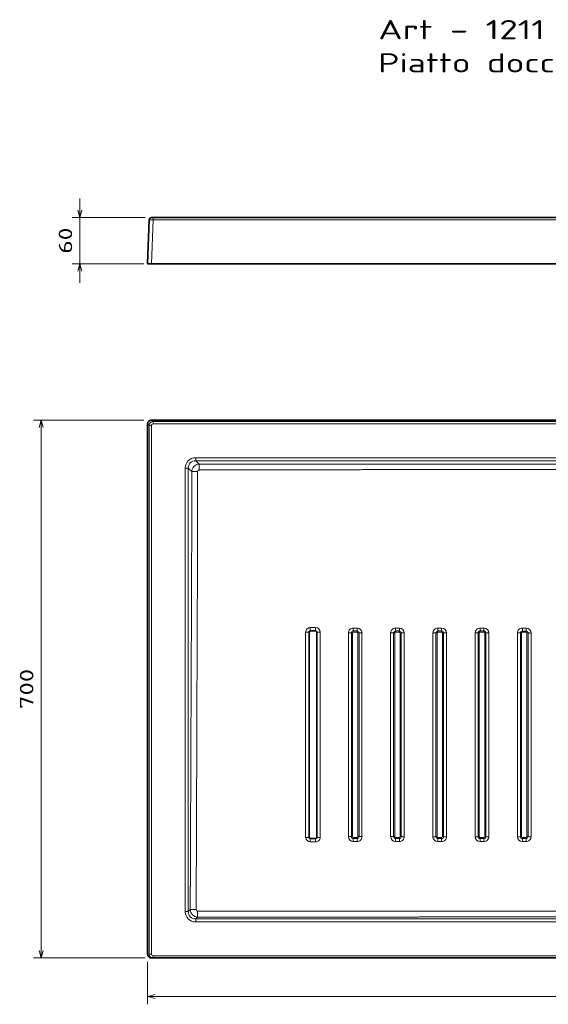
# Model space of a CAD drawing. Extents: x 57 to 353, y 22 to 278.
# Tile 1 of 5: x 57 to 194, y 22 to 278. Entities that reach past the tile are written whole.
import ezdxf
from ezdxf.enums import TextEntityAlignment as Align

# ---------------------------------------------------------------- set-up
doc = ezdxf.new("R2010")
doc.units = 0
doc.layers.get('0').update_dxf_attribs({"lineweight": 13})
doc.styles.get("Standard").update_dxf_attribs({"font": 'isocp.shx'})
doc.dimstyles.get("Standard").update_dxf_attribs({"dimtxt": 2.5, "dimasz": 2.5, "dimexe": 1.25, "dimexo": 0.625, "dimtad": 1, "dimcen": 2.5, "dimadec": 0, "dimazin": 0, "dimtfac": 1, "dimtmove": 0, "dimatfit": 0, "dimfxl": 0, "dimarcsym": 0})

# ---------------------------------------------------------------- blocks, each defined once
blk = doc.blocks.new('*D')
at = {"color": 7, "lineweight": 13}
for p, q in [((72.34, 209.64), (72.34, 231.64)), ((88.98, 173.93), (60.24, 173.93)), ((62.24, 33.91), (62.24, 173.93)), ((331.02, 173.93), (353.19, 173.93)), ((351.19, 139.51), (351.19, 173.93)), ((202.06, 135.06), (232.65, 152.23)), ((224.22, 139.51), (353.19, 139.51)), ((89.38, 33.91), (60.24, 33.91)), ((89.98, 23.85), (330.02, 23.85))]:
    blk.add_line(p, q, dxfattribs=at)
at = {"color": 7, "lineweight": 13, "ltscale": 0.476093}
blk.add_line((89.38, 226.64), (70.34, 226.64), dxfattribs=at)
at = {"color": 7, "lineweight": 13, "ltscale": 0.46614}
blk.add_line((88.98, 214.64), (70.34, 214.64), dxfattribs=at)
at = {"color": 7, "lineweight": 13, "ltscale": 0.276529}
for p, q in [((89.98, 32.91), (89.98, 21.85)), ((330.02, 32.91), (330.02, 21.85))]:
    blk.add_line(p, q, dxfattribs=at)
at = {"color": 7, "lineweight": 13}
for points in [[(71.82, 228.57), (72.34, 226.64), (72.85, 228.57)], [(72.85, 212.71), (72.34, 214.64), (71.82, 212.71)], [(62.76, 172), (62.24, 173.93), (61.73, 172)], [(351.71, 172), (351.19, 173.93), (350.67, 172)], [(216.5, 142.57), (217.94, 143.97), (216, 143.47)], [(350.67, 141.44), (351.19, 139.51), (351.71, 141.44)], [(203.5, 136.45), (202.06, 135.06), (204, 135.55)], [(61.73, 35.84), (62.24, 33.91), (62.76, 35.84)], [(91.91, 24.37), (89.98, 23.85), (91.91, 23.33)], [(328.09, 23.33), (330.02, 23.85), (328.09, 24.37)]]:
    blk.add_lwpolyline(points, dxfattribs=at)
for s, rotation, p, p2 in [('60', 90, (70.34, 217.25), (70.34, 224.03)), ('172', 90, (349.19, 151.47), (349.19, 161.98)), ('90', 29.3103, (225.76, 150.65), (231.67, 153.97)), ('%%c', 29.3103, (222.65, 148.91), (224.89, 150.17)), ('700', 90, (60.24, 98.67), (60.24, 109.18))]:
    blk.add_text(s, height=3.5, rotation=rotation, dxfattribs=at).set_placement(p, p2, align=Align.FIT)
blk.add_text('1200', height=3.5, dxfattribs=at).set_placement((202.88, 25.85), (217.12, 25.85), align=Align.FIT)
blk = doc.blocks.new('BLOCK5')
at = {"color": 7, "lineweight": 13}
for s, p, p2 in [('Art - 1211', (150, 273.06), (193.37, 273.06)), ('Piatto doccia 70x120 cm H6', (150, 264.42), (262.77, 264.42))]:
    blk.add_text(s, height=5, dxfattribs=at).set_placement(p, p2, align=Align.FIT)
blk = doc.blocks.new('BLOCK7')
at = {"color": 7, "lineweight": 35}
for p, q in [((-600.1, 167.1), (-600.1, -523)), ((-595.1, 172.1), (0, 172.1)), ((-593.1, -528), (593.1, -528))]:
    blk.add_line(p, q, dxfattribs=at)
at = {"color": 7, "lineweight": 13, "ltscale": 0.070503}
for p, q in [((-598.1, 165.1), (-600.1, 167.1)), ((-593.1, 170.1), (-595.1, 172.1))]:
    blk.add_line(p, q, dxfattribs=at)
at = {"color": 7, "lineweight": 13}
for p, q in [((-593.1, 170.1), (0, 170.1)), ((593.1, 167.1), (-593.1, 167.1)), ((-598.1, -523), (-598.1, 165.1)), ((-595.1, -523), (-595.1, 165.1)), ((537.5, 123.1), (-537.5, 123.1)), ((-537.5, 119.2), (0, 119.2)), ((-551.1, -467.5), (-551.1, 109.5)), ((-547.2, -467.5), (-547.2, 109.5)), ((-390.3, -103.8), (-390.3, -371.1)), ((-379.7, -371.1), (-379.7, -103.8)), ((-338.9, -104.9), (-338.9, -370.1)), ((-321.2, -104.9), (-321.2, -370.1)), ((-283.9, -104.9), (-283.9, -370.1)), ((-266.2, -105), (-266.2, -370.2)), ((-228.9, -105), (-228.9, -370.2)), ((-215, -104.9), (-215, -370.1)), ((-211.2, -105), (-211.1, -370.2)), ((-173.9, -370.2), (-173.9, -105)), ((-170, -370.1), (-170, -105)), ((-168.5, -370.1), (-168.5, -105)), ((-160, -105), (-160, -370.1)), ((-156.2, -105), (-156.1, -370.2)), ((-118.9, -370.2), (-118.9, -105)), ((0, -477.2), (-537.5, -477.2)), ((-537.5, -481.1), (537.5, -481.1)), ((-593.1, -525), (593.1, -525))]:
    blk.add_line(p, q, dxfattribs=at)
at = {"color": 7, "lineweight": 13, "ltscale": 0.074954}
for p, q in [((-593.1, 167.1), (-593.1, 170.1)), ((-595.1, 165.1), (-598.1, 165.1)), ((-595.1, -523), (-598.1, -523))]:
    blk.add_line(p, q, dxfattribs=at)
at = {"color": 7, "lineweight": 13, "ltscale": 0.096593}
for p, q in [((-537.5, 123.1), (-537.5, 119.2)), ((-551.1, 109.5), (-547.2, 109.5)), ((-551.1, -467.5), (-547.2, -467.5)), ((-537.5, -481.1), (-537.5, -477.2))]:
    blk.add_line(p, q, dxfattribs=at)
at = {"color": 7, "lineweight": 13, "ltscale": 0.155241}
blk.add_line((-533.2, 114.8), (-537.5, 119.2), dxfattribs=at)
at = {"color": 7, "lineweight": 13, "ltscale": 0.155244}
blk.add_line((-542.8, 105.2), (-547.2, 109.5), dxfattribs=at)
at = {"color": 7, "lineweight": 13, "ltscale": 0.174996}
blk.add_line((-381.5, -98), (-388.5, -98), dxfattribs=at)
at = {"color": 7, "lineweight": 13, "ltscale": 0.175}
for p, q in [((-381.5, -102), (-388.5, -102)), ((-388.5, -372.1), (-381.5, -372.1)), ((-388.5, -372.9), (-381.5, -372.9)), ((-388.5, -377), (-381.5, -377))]:
    blk.add_line(p, q, dxfattribs=at)
at = {"color": 7, "lineweight": 13, "ltscale": 0.124999}
for p, q in [((-332.5, -98.6), (-327.5, -98.6)), ((-277.5, -98.6), (-272.5, -98.6)), ((-222.5, -98.6), (-217.5, -98.6)), ((-162.5, -98.7), (-167.5, -98.7)), ((-272.5, -371.1), (-277.5, -371.1)), ((-277.5, -372.6), (-272.5, -372.6))]:
    blk.add_line(p, q, dxfattribs=at)
at = {"color": 7, "lineweight": 13, "ltscale": 0.125001}
for p, q in [((-332.5, -102.3), (-327.5, -102.4)), ((-272.5, -103.9), (-277.5, -103.9)), ((-222.5, -376.5), (-217.5, -376.5)), ((-162.5, -376.5), (-167.5, -376.5)), ((-107.5, -376.5), (-112.5, -376.5))]:
    blk.add_line(p, q, dxfattribs=at)
at = {"color": 7, "lineweight": 13, "ltscale": 0.125}
for p, q in [((-277.5, -102.4), (-272.5, -102.4)), ((-107.5, -98.7), (-112.5, -98.7)), ((-327.5, -371.1), (-332.5, -371.1)), ((-332.5, -372.6), (-327.5, -372.6)), ((-277.5, -376.5), (-272.5, -376.5))]:
    blk.add_line(p, q, dxfattribs=at)
at = {"color": 7, "lineweight": 13, "ltscale": 0.124998}
for p, q in [((-222.5, -102.4), (-217.5, -102.4)), ((-217.5, -103.9), (-222.5, -103.9)), ((-222.5, -372.6), (-217.5, -372.6))]:
    blk.add_line(p, q, dxfattribs=at)
at = {"color": 7, "lineweight": 13, "ltscale": 0.124995}
blk.add_line((-162.5, -102.4), (-167.5, -102.4), dxfattribs=at)
at = {"color": 7, "lineweight": 13, "ltscale": 0.124987}
blk.add_line((-107.5, -102.5), (-112.5, -102.5), dxfattribs=at)
at = {"color": 7, "lineweight": 13, "ltscale": 0.175001}
blk.add_line((-388.5, -102.8), (-381.5, -102.8), dxfattribs=at)
at = {"color": 7, "lineweight": 13, "ltscale": 0.125002}
for p, q in [((-327.5, -103.9), (-332.5, -103.9)), ((-332.5, -376.5), (-327.5, -376.5))]:
    blk.add_line(p, q, dxfattribs=at)
at = {"color": 7, "lineweight": 13, "ltscale": 0.124992}
blk.add_line((-162.5, -104), (-167.5, -104), dxfattribs=at)
at = {"color": 7, "lineweight": 13, "ltscale": 0.124981}
blk.add_line((-107.5, -104), (-112.5, -104), dxfattribs=at)
at = {"color": 7, "lineweight": 13, "ltscale": 0.124997}
blk.add_line((-217.5, -371.1), (-222.5, -371.1), dxfattribs=at)
at = {"color": 7, "lineweight": 13, "ltscale": 0.038844}
blk.add_line((-222.5, -371.1), (-222.5, -372.6), dxfattribs=at)
at = {"color": 7, "lineweight": 13, "ltscale": 0.038848}
blk.add_line((-217.5, -371.1), (-217.5, -372.6), dxfattribs=at)
at = {"color": 7, "lineweight": 13, "ltscale": 0.124994}
for p, q in [((-162.5, -371.1), (-167.5, -371.1)), ((-107.5, -372.6), (-112.5, -372.6))]:
    blk.add_line(p, q, dxfattribs=at)
at = {"color": 7, "lineweight": 13, "ltscale": 0.038886}
blk.add_line((-167.5, -371.1), (-167.5, -372.6), dxfattribs=at)
at = {"color": 7, "lineweight": 13, "ltscale": 0.03889}
blk.add_line((-162.5, -371.1), (-162.5, -372.6), dxfattribs=at)
at = {"color": 7, "lineweight": 13, "ltscale": 0.124991}
blk.add_line((-107.5, -371.1), (-112.5, -371.1), dxfattribs=at)
at = {"color": 7, "lineweight": 13, "ltscale": 0.038917}
blk.add_line((-112.5, -371.1), (-112.5, -372.6), dxfattribs=at)
at = {"color": 7, "lineweight": 13, "ltscale": 0.038918}
blk.add_line((-107.5, -371.1), (-107.5, -372.6), dxfattribs=at)
at = {"color": 7, "lineweight": 13, "ltscale": 0.020535}
blk.add_line((-388.5, -372.1), (-388.5, -372.9), dxfattribs=at)
at = {"color": 7, "lineweight": 13, "ltscale": 0.020539}
blk.add_line((-381.5, -372.1), (-381.5, -372.9), dxfattribs=at)
at = {"color": 7, "lineweight": 13, "ltscale": 0.124996}
blk.add_line((-162.5, -372.6), (-167.5, -372.6), dxfattribs=at)
at = {"color": 7, "lineweight": 13, "ltscale": 0.089761}
blk.add_line((-544.7, -465), (-547.2, -467.5), dxfattribs=at)
at = {"color": 7, "lineweight": 13, "ltscale": 0.190138}
blk.add_line((-535, -467.1), (-535, -474.7), dxfattribs=at)
at = {"color": 7, "lineweight": 13, "ltscale": 0.089488}
blk.add_line((-535, -474.7), (-537.5, -477.2), dxfattribs=at)
at = {"color": 7, "lineweight": 13, "ltscale": 0.049854}
blk.add_line((-600.1, -523), (-598.1, -523), dxfattribs=at)
at = {"color": 7, "lineweight": 13, "ltscale": 0.075}
blk.add_line((-593.1, -525), (-593.1, -528), dxfattribs=at)
at = {"color": 7, "lineweight": 35, "ltscale": 0.049762}
blk.add_line((-595.1, -528), (-593.1, -528), dxfattribs=at)
at = {"color": 7, "lineweight": 35}
for centre, start, end in [((-595.1, 167.1), 89.9842, 180.0158), ((-595.1, -523), 180.0202, 270.0202)]:
    blk.add_arc(centre, 5, start, end, dxfattribs=at)
at = {"color": 7, "lineweight": 13}
for centre, radius, start, end in [((-593.1, 165.1), 5, 90.045, 179.955), ((-593.1, 165.1), 2, 89.9842, 180.0158), ((-388.5, -103.9), 5.87, 89.9653, 180.0106), ((-388.5, -103.8), 1.81, 89.9624, 180.0026), ((-192.5, -98.5), 196, 179.8614, 181.038), ((-427.8, -102.7), 39.3, 359.8594, 1.0314), ((-186.5, -98.5), 195.1, 179.8607, 181.0429), ((-381.5, -103.9), 5.88, 0.0026, 89.9569), ((-381.5, -103.8), 1.81, 0.0064, 89.9656), ((-420.6, -102.7), 39.2, 359.8588, 1.0365), ((-332.5, -104.9), 6.36, 89.9658, 180.0098), ((-332.5, -104.9), 2.53, 89.9598, 179.9985), ((-130.1, -98.9), 202.4, 179.89, 180.9652), ((-413.7, -103.7), 81.2, 359.8874, 0.9586), ((-125.7, -98.9), 201.8, 179.8893, 180.9676), ((-327.5, -104.9), 6.36, 0.0016, 89.9563), ((-327.5, -104.9), 2.53, 0.008, 89.9684), ((-408.5, -103.7), 81, 359.887, 0.9613), ((-277.5, -104.9), 6.36, 89.9661, 180.0112), ((-277.5, -104.9), 2.53, 89.9572, 179.9971), ((-80.3, -99), 197.2, 179.8875, 180.9907), ((-356.6, -103.7), 79.1, 359.885, 0.984), ((-75.6, -99), 196.9, 179.887, 180.9919), ((-272.5, -105), 6.37, 0.0007, 89.9538), ((-272.5, -104.9), 2.53, 0.0096, 89.9691), ((-351.5, -103.7), 79, 359.8847, 0.9854), ((-222.5, -105), 6.36, 89.9664, 180.0125), ((-222.5, -104.9), 2.53, 89.9564, 179.9942), ((-26.4, -99), 196.1, 179.8889, 180.9977), ((-301.3, -103.8), 78.8, 359.8852, 0.9878), ((-21.1, -99), 196.4, 179.8889, 180.9963), ((-217.5, -105), 6.37, 0.001, 89.952), ((-217.5, -104.9), 2.53, 0.01, 89.9723), ((-296.4, -103.8), 79, 359.8854, 0.9862), ((-167.5, -105), 6.36, 89.9663, 180.0131), ((-167.5, -105), 2.53, 89.9596, 179.9886), ((36.6, -99), 204.1, 179.898, 180.963), ((-250, -103.8), 82.5, 359.8914, 0.9447), ((43.1, -99), 205.6, 179.8996, 180.9566), ((-162.5, -105), 6.37, 0.0041, 89.9527), ((-162.5, -105), 2.53, 0.0079, 89.9802), ((-245.6, -103.8), 83.1, 359.8923, 0.9369), ((-112.5, -105), 6.36, 89.9649, 180.0117), ((-112.5, -105), 2.53, 89.9704, 179.9786), ((123.3, -99), 235.8, 179.9234, 180.8442), ((-209.2, -103.8), 96.7, 359.9092, 0.8066), ((133.7, -99), 241.3, 179.927, 180.8267), ((-107.5, -105.1), 6.37, 0.0141, 89.9592), ((-107.5, -105), 2.53, 0.0011, 89.9969), ((-206.6, -103.8), 99.1, 359.9116, 0.7865), ((-393.9, 91.8), 195.6, 269.8646, 271.0638), ((4460484.1, 78.5), 4460878.6, 180.002342, 180.0057745), ((-389.6, -142.8), 39, 89.8671, 91.0716), ((-388.5, -103.8), 0.999, 89.9605, 180.0055), ((-381.5, -103.8), 1, 0.0082, 89.9629), ((-380.4, -140.6), 36.7, 88.8615, 90.1174), ((4178208.1, 87.2), 4178583.8, 180.0026206, 180.0062851), ((-338.5, 94.2), 199.1, 269.8885, 270.9992), ((-333.6, -184.2), 79.3, 89.8916, 91.0068), ((-332.5, -104.9), 0.999, 89.9565, 180.0013), ((-3210815.5, 11.2), 3210482, 359.9931956, 359.9979287), ((-327.5, -104.9), 1, 0.0112, 89.966), ((-326.4, -180), 75.2, 88.9289, 90.0872), ((-3212588, 14.5), 3212261.6, 359.9931412, 359.9978715), ((-321.4, 82.4), 187.4, 268.9228, 270.0845), ((-283.5, 86.7), 191.7, 269.8837, 271.0378), ((-278.6, -181.3), 76.4, 89.887, 91.0457), ((-277.5, -104.9), 0.999, 89.9535, 179.9994), ((-3385807.4, 40.7), 3385529, 359.9930487, 359.9975365), ((-272.5, -104.9), 1, 0.0134, 89.9672), ((-271.4, -177.2), 72.3, 88.8859, 90.0903), ((-3459595.2, 48.3), 3459323.8, 359.99307, 359.9974621), ((-266.4, 75.2), 180.1, 268.8792, 270.0875), ((-228.5, 78.6), 183.5, 269.8768, 271.0821), ((-223.6, -178), 73, 89.8818, 91.0932), ((-222.5, -104.9), 0.999, 89.9523, 179.9964), ((-4737104.1, 164.7), 4736880.6, 359.9935311, 359.9967383), ((-217.5, -104.9), 1, 0.0144, 89.9704), ((-216.4, -173.9), 69, 88.8327, 90.0946), ((-211.4, 66.6), 171.6, 268.8222, 270.0906), ((-173.5, 66.6), 171.6, 269.8659, 271.1549), ((-168.6, -173), 68, 89.8739, 91.174), ((-167.5, -105), 0.999, 89.9546, 179.9913), ((-162.5, -105), 1, 0.0134, 89.9777), ((-161.4, -169.1), 64.1, 88.7444, 90.1026), ((-156.4, 53.9), 158.9, 268.7236, 270.0944), ((-118.5, 47.7), 152.7, 269.8447, 271.2912), ((3485658.1, -381.2), 3485773.2, 179.9954593, 179.999817), ((-113.6, -165.2), 60.2, 89.8602, 91.3278), ((-112.5, -105), 0.999, 89.9643, 179.9829), ((2218574.4, -394.3), 2218687.9, 179.9925278, 179.9993739), ((-107.5, -105), 1, 0.0081, 89.9922), ((-106.4, -161.7), 56.7, 88.5806, 90.1189), ((1971190.6, -370.8), 1971297.1, 179.9922737, 179.9999789), ((2943651.6, -345.8), 2943756.6, 179.9953135, 180.0004735), ((-388.5, -371.1), 5.88, 180.0175, 269.9872), ((-388.5, -371.1), 1.81, 180.002, 270.0027), ((-389.6, -400.8), 29.8, 89.8367, 91.4045), ((-388.5, -371.1), 1, 180.0045, 269.9982), ((-381.5, -371.1), 5.87, 269.9725, 0.0035), ((-381.5, -371.1), 1.81, 269.9883, 359.9877), ((-381.5, -371.1), 1, 269.9858, 359.992), ((-380.4, -399.7), 28.6, 88.5406, 90.1607), ((-332.5, -370.1), 6.36, 180.0172, 269.9934), ((-338.5, -228.6), 141.5, 269.8471, 271.402), ((-332.5, -370.1), 2.53, 179.9998, 270.0112), ((-333.6, -426), 55.9, 89.8596, 91.4329), ((-332.5, -370.1), 1, 180.0036, 270.0062), ((-602.3, -371.2), 269.8, 359.695, 0.0241), ((-327.5, -370.1), 6.36, 269.9733, 359.997), ((-327.5, -370.1), 2.53, 269.9906, 359.9791), ((-327.5, -370.1), 1, 269.9869, 359.984), ((-597.5, -371.2), 270, 359.6954, 0.0242), ((-326.4, -424.3), 54.2, 88.5188, 90.1335), ((-277.5, -370.1), 6.36, 180.0206, 269.9969), ((-277.5, -370.1), 2.53, 180.0027, 270.014), ((-278.6, -420.1), 50, 89.843, 91.6035), ((-277.5, -370.1), 1, 180.0068, 270.0096), ((-554.9, -371.2), 277.4, 359.7036, 0.0241), ((-272.5, -370.1), 2.53, 269.988, 359.9767), ((-272.5, -370.1), 1, 269.984, 359.981), ((-272.5, -370.2), 6.36, 269.9703, 359.9936), ((-551.3, -371.2), 278.8, 359.7053, 0.0242), ((-271.4, -418.7), 48.6, 88.3466, 90.1492), ((-222.5, -370.2), 6.36, 180.024, 270.0017), ((-222.5, -370.1), 2.53, 180.0062, 270.0166), ((-223.6, -415.4), 45.3, 89.8274, 91.769), ((-222.5, -370.1), 1, 180.0101, 270.0128), ((-217.5, -370.1), 2.53, 269.9854, 359.9752), ((-217.5, -370.1), 1, 269.9816, 359.9788), ((-217.5, -370.2), 6.36, 269.9681, 359.9894), ((-216.4, -414.3), 44.2, 88.1818, 90.1646), ((-167.5, -370.2), 6.36, 180.0269, 270.0081), ((-167.5, -370.1), 2.53, 180.0104, 270.0185), ((-168.6, -411.9), 41.9, 89.8145, 91.9156), ((-167.5, -370.1), 1, 180.0136, 270.0154), ((-162.5, -370.1), 2.53, 269.983, 359.9755), ((-162.5, -370.1), 1, 269.9801, 359.9782), ((-162.5, -370.2), 6.36, 269.9675, 359.9843), ((-161.4, -411.1), 41, 88.0428, 90.1786), ((-112.5, -370.2), 6.36, 180.0284, 270.0161), ((-112.5, -370.1), 2.53, 180.0152, 270.0195), ((-113.6, -409.7), 39.6, 89.8065, 92.0239), ((-112.5, -370.1), 1, 180.017, 270.0175), ((-107.5, -370.1), 2.53, 269.9813, 359.9779), ((-107.5, -370.1), 1, 269.9799, 359.9794), ((-107.5, -370.2), 6.36, 269.9699, 359.979), ((-106.4, -409.3), 39.2, 87.9506, 90.1895), ((290, -376.5), 678.5, 179.6941, 180.041), ((295.6, -376.5), 677.2, 179.6936, 180.0411), ((380.6, -376), 713.1, 179.7257, 180.0369), ((386, -376), 713.5, 179.7263, 180.0374), ((456, -376), 733.6, 179.7339, 180.0369), ((464.8, -376), 737.3, 179.7357, 180.0372), ((578.4, -376), 800.9, 179.7568, 180.0347), ((592.9, -376), 810.4, 179.7601, 180.0348), ((807.9, -376), 975.4, 179.8005, 180.0289), ((840.1, -376), 1002.6, 179.8059, 180.0281), ((1439.1, -376), 1551.6, 179.8746, 180.0183), ((1554.3, -376), 1661.8, 179.8829, 180.017), ((-593.1, -523), 5, 179.996, 269.996), ((-593.1, -523), 2, 180.0202, 270.0201)]:
    blk.add_arc(centre, radius, start, end, dxfattribs=at)
for centre, major_axis, ratio, start_param, end_param in [((-536.6, 108.6), (10.6, -10.6), 0.93511, 2.389719, 3.893472), ((-536.6, 108.6), (7.94, -7.94), 0.890394, 2.389711, 3.893471), ((-533, 105), (-7.07, -7.07), 0.962298, 3.960339, 5.464229), ((-211.1, -370), (5, 0), 0.032131, 3.834985, 4.707593), ((-173.9, -370), (5, 0), 0.033849, 4.708201, 5.580831), ((-156.1, -370), (5, 0), 0.034564, 3.835954, 4.708592), ((-118.9, -370), (5, 0), 0.035775, 4.709636, 5.582297), ((-101.1, -370), (5, 0), 0.036183, 3.83757, 4.71024), ((-536.6, -466.6), (10.6, 10.6), 0.93511, 2.389719, 3.893472), ((-536.6, -466.6), (-7.94, -7.94), 0.890394, 5.531304, 7.035064), ((-534.9, -464.9), (6.99, -7.15), 0.962839, 3.971026, 5.474797), ((-534.9, -465), (-1.48, -1.56), 0.931975, 5.502882, 7.006694)]:
    blk.add_ellipse(centre, major_axis=major_axis, ratio=ratio, start_param=start_param, end_param=end_param, dxfattribs=at)
for points, knots in [([(-535.1, 105.2), (-536.3, 105.2), (-537.5, 105.2), (-538.7, 105.2), (-540.4, 105.2), (-541.8, 105.2), (-542.2, 105.2), (-542.6, 105.2), (-542.8, 105.2)], [0, 0, 0, 0, 0, 0, 7.554312, 7.554312, 7.554312, 11.271925, 11.271925, 11.271925, 11.271925, 11.271925, 11.271925]), ([(-542.8, 105.2), (-542.8, 92.4), (-542.8, 79.7), (-542.8, 67.8), (-542.8, 54.3), (-542.8, 40.9), (-542.8, 40.2), (-542.8, 38.7), (-542.8, 37.3), (-542.8, 36.8), (-542.8, 34.2), (-542.8, 31.5), (-542.8, 29.6), (-542.8, 27.2), (-542.8, 24.9), (-542.8, 24.4), (-542.8, 22.1), (-542.8, 19.9), (-542.8, 18), (-542.8, 16.1), (-542.8, 14.1), (-542.8, 14), (-542.8, 13.6), (-542.8, 13.2), (-542.8, 12.9), (-542.8, 12.4), (-542.8, 11.9), (-542.8, 11.6), (-542.8, 11), (-542.8, 10.5), (-542.8, 10.3), (-542.8, 8.5), (-542.8, 6.8), (-542.8, 5.3), (-542.8, 3.4), (-542.8, 1.5), (-542.8, 0.9), (-542.8, 0.5), (-542.8, 0.1)], [0, 0, 0, 0, 0, 0, 110.41574, 110.41574, 110.41574, 116.466026, 116.466026, 116.466026, 122.967351, 122.967351, 122.967351, 139.138716, 139.138716, 139.138716, 143.123008, 143.123008, 143.123008, 158.889991, 158.889991, 158.889991, 160.023976, 160.023976, 160.023976, 162.291947, 162.291947, 162.291947, 164.559996, 164.559996, 164.559996, 166.933358, 166.933358, 166.933358, 179.81657, 179.81657, 179.81657, 183.264213, 183.264213, 183.264213, 183.264213, 183.264213, 183.264213]), ([(-535.1, 105.2), (-535.2, 92.6), (-535.2, 79.9), (-535.3, 67.6), (-535.3, 54.2), (-535.3, 40.9), (-535.3, 40.2), (-535.3, 38.8), (-535.3, 37.4), (-535.3, 36.7), (-535.3, 34.1), (-535.3, 31.5), (-535.3, 29.6), (-535.3, 27.3), (-535.3, 24.9), (-535.3, 24.4), (-535.3, 22.1), (-535.3, 19.8), (-535.3, 18), (-535.3, 16.1), (-535.3, 14.1), (-535.3, 14), (-535.3, 13.6), (-535.3, 13.2), (-535.3, 12.9), (-535.3, 12.4), (-535.3, 11.8), (-535.3, 11.6), (-535.3, 11), (-535.3, 10.5), (-535.3, 10.2), (-535.3, 8.5), (-535.2, 6.7), (-535.2, 5.2), (-535.2, 3.3), (-535.2, 1.4), (-535.2, 0.8), (-535.2, 0.4), (-535.2, 0)], [0, 0, 0, 0, 0, 0, 109.396107, 109.396107, 109.396107, 115.446549, 115.446549, 115.446549, 121.496991, 121.496991, 121.496991, 137.669963, 137.669963, 137.669963, 141.582549, 141.582549, 141.582549, 157.378938, 157.378938, 157.378938, 158.514022, 158.514022, 158.514022, 160.78419, 160.78419, 160.78419, 163.054427, 163.054427, 163.054427, 165.434409, 165.434409, 165.434409, 178.342118, 178.342118, 178.342118, 181.786924, 181.786924, 181.786924, 181.786924, 181.786924, 181.786924]), ([(-533.2, 107.1), (-533.2, 108.3), (-533.2, 109.5), (-533.2, 110.7), (-533.2, 112.4), (-533.2, 113.8), (-533.2, 114.2), (-533.2, 114.6), (-533.2, 114.8)], [0, 0, 0, 0, 0, 0, 7.553567, 7.553567, 7.553567, 11.270982, 11.270982, 11.270982, 11.270982, 11.270982, 11.270982]), ([(0, 114.6), (-0.6, 114.6), (-1.2, 114.6), (-1.7, 114.6), (-2.9, 114.6), (-4.1, 114.6), (-4.5, 114.6), (-6.3, 114.6), (-8.1, 114.6), (-9.3, 114.6), (-11, 114.6), (-12.8, 114.6), (-13.2, 114.6), (-17.9, 114.6), (-22.5, 114.6), (-26.5, 114.6), (-31.1, 114.6), (-35.7, 114.6), (-36.2, 114.6), (-49.1, 114.6), (-61.9, 114.6), (-74.5, 114.6), (-105.1, 114.6), (-135.7, 114.6), (-168.5, 114.7), (-226.7, 114.7), (-284.8, 114.7), (-311.6, 114.7), (-352.1, 114.7), (-392.6, 114.7), (-393.5, 114.7), (-397.1, 114.7), (-400.8, 114.7), (-404, 114.7), (-410.2, 114.7), (-416.4, 114.7), (-419.4, 114.7), (-423.3, 114.8), (-427, 114.8), (-428, 114.8), (-429.5, 114.8), (-431.1, 114.8), (-431.7, 114.8), (-448.3, 114.8), (-464.9, 114.8), (-474.7, 114.8), (-496, 114.8), (-517.3, 114.8), (-522.6, 114.8), (-527.9, 114.8), (-533.2, 114.8)], [0, 0, 0, 0, 0, 0, 4.988657, 4.988657, 4.988657, 10.237066, 10.237066, 10.237066, 20.183928, 20.183928, 20.183928, 25.543512, 25.543512, 25.543512, 60.463956, 60.463956, 60.463956, 65.452586, 65.452586, 65.452586, 171.756589, 171.756589, 171.756589, 330.207911, 330.207911, 330.207911, 675.181398, 675.181398, 675.181398, 680.894121, 680.894121, 680.894121, 706.558593, 706.558593, 706.558593, 729.855201, 729.855201, 729.855201, 738.283811, 738.283811, 738.283811, 743.324096, 743.324096, 743.324096, 881.971828, 881.971828, 881.971828, 927.843215, 927.843215, 927.843215, 927.843215, 927.843215, 927.843215]), ([(0, 108), (-0.7, 108), (-1.4, 108), (-2.6, 108), (-4.1, 108.1), (-5.7, 108.1), (-6.5, 108.1), (-7.7, 108.1), (-8.9, 108.1), (-9.3, 108.1), (-10.2, 108.1), (-11, 108.1), (-11.3, 108.1), (-15.4, 108.1), (-19.5, 108.1), (-23.1, 108.1), (-28.2, 108.1), (-33.3, 108), (-34.6, 108), (-46.1, 108), (-57.6, 108), (-66.4, 107.9), (-87, 107.9), (-107.6, 107.9), (-118.2, 107.8), (-148.5, 107.8), (-178.8, 107.7), (-206.1, 107.7), (-253.9, 107.6), (-301.6, 107.6), (-336, 107.5), (-364.4, 107.5), (-392.9, 107.4), (-393.2, 107.4), (-396.3, 107.4), (-399.4, 107.4), (-402.3, 107.4), (-408.2, 107.4), (-414.3, 107.4), (-417.4, 107.4), (-421.5, 107.4), (-425.5, 107.4), (-426.5, 107.4), (-428.1, 107.4), (-429.6, 107.4), (-430.1, 107.4), (-443.7, 107.3), (-457.4, 107.3), (-470.6, 107.3), (-490.7, 107.2), (-510.8, 107.2), (-519.3, 107.2), (-526.3, 107.2), (-533.2, 107.1)], [0, 0, 0, 0, 0, 0, 6.083058, 6.083058, 6.083058, 13.07847, 13.07847, 13.07847, 16.576181, 16.576181, 16.576181, 20.229581, 20.229581, 20.229581, 52.019298, 52.019298, 52.019298, 64.677171, 64.677171, 64.677171, 151.446424, 151.446424, 151.446424, 243.296703, 243.296703, 243.296703, 413.719864, 413.719864, 413.719864, 656.707369, 656.707369, 656.707369, 659.731349, 659.731349, 659.731349, 683.212046, 683.212046, 683.212046, 707.542393, 707.542393, 707.542393, 716.26376, 716.26376, 716.26376, 720.900165, 720.900165, 720.900165, 834.865884, 834.865884, 834.865884, 894.769543, 894.769543, 894.769543, 894.769543, 894.769543, 894.769543]), ([(-542.8, 0.1), (-542.9, -14), (-542.9, -28.1), (-543, -42.3), (-543, -59.9), (-543.1, -77.6), (-543.1, -87), (-543.2, -107.8), (-543.3, -128.7), (-543.4, -145.8), (-543.5, -179.8), (-543.7, -213.8), (-543.7, -230.8), (-543.8, -251), (-543.9, -271.3), (-543.9, -274), (-544, -294.7), (-544.1, -315.5), (-544.1, -333.2), (-544.2, -353.7), (-544.3, -374.3), (-544.3, -376.7), (-544.4, -387.5), (-544.4, -398.1), (-544.4, -405.6), (-544.5, -419.7), (-544.5, -433.9), (-544.6, -440.6), (-544.6, -449.5), (-544.6, -458.6), (-544.6, -460.7), (-544.7, -462.9), (-544.7, -465)], [0, 0, 0, 0, 0, 0, 122.376269, 122.376269, 122.376269, 153.141867, 153.141867, 153.141867, 302.93611, 302.93611, 302.93611, 451.807224, 451.807224, 451.807224, 478.825838, 478.825838, 478.825838, 631.845212, 631.845212, 631.845212, 656.755815, 656.755815, 656.755815, 725.501255, 725.501255, 725.501255, 785.815544, 785.815544, 785.815544, 804.408572, 804.408572, 804.408572, 804.408572, 804.408572, 804.408572]), ([(-535.2, 0), (-535.3, -14.1), (-535.3, -28.3), (-535.4, -42.4), (-535.4, -60.1), (-535.5, -77.8), (-535.5, -87.1), (-535.6, -107.9), (-535.7, -128.8), (-535.8, -145.9), (-535.9, -179.9), (-536, -213.9), (-536.1, -230.9), (-536.2, -251.1), (-536.2, -271.4), (-536.2, -274.1), (-536.3, -294.9), (-536.4, -315.6), (-536.5, -333.3), (-536.5, -353.9), (-536.6, -374.4), (-536.6, -376.9), (-536.7, -387.6), (-536.7, -398.2), (-536.7, -405.7), (-536.8, -419.8), (-536.8, -434), (-536.9, -440.7), (-536.9, -449.6), (-536.9, -458.7), (-536.9, -460.8), (-536.9, -463), (-536.9, -465.1)], [0, 0, 0, 0, 0, 0, 122.374387, 122.374387, 122.374387, 153.220532, 153.220532, 153.220532, 303.000769, 303.000769, 303.000769, 451.868195, 451.868195, 451.868195, 478.886487, 478.886487, 478.886487, 631.900736, 631.900736, 631.900736, 656.80919, 656.80919, 656.80919, 725.560201, 725.560201, 725.560201, 785.874578, 785.874578, 785.874578, 804.471503, 804.471503, 804.471503, 804.471503, 804.471503, 804.471503]), ([(-389.5, -371.1), (-389.5, -333.6), (-389.5, -296.2), (-389.5, -258.8), (-389.5, -205.3), (-389.5, -151.9), (-389.5, -135.9), (-389.5, -119.8), (-389.5, -103.8)], [0, 0, 0, 0, 0, 0, 323.983047, 323.983047, 323.983047, 462.794696, 462.794696, 462.794696, 462.794696, 462.794696, 462.794696]), ([(-380.5, -103.8), (-380.5, -141.2), (-380.5, -178.5), (-380.5, -215.5), (-380.5, -258.6), (-380.5, -301.6), (-380.5, -306), (-380.5, -322.3), (-380.5, -338.7), (-380.5, -349.5), (-380.5, -360.3), (-380.5, -371.1)], [0, 0, 0, 0, 0, 0, 324.459841, 324.459841, 324.459841, 372.979438, 372.979438, 372.979438, 465.910278, 465.910278, 465.910278, 465.910278, 465.910278, 465.910278]), ([(-335, -104.9), (-335, -120.5), (-335, -136.1), (-335, -153), (-335, -184.7), (-335, -216.4), (-335, -231.6), (-335, -268.9), (-335, -306.3), (-335, -327.6), (-335, -348.9), (-335, -370.1)], [0, 0, 0, 0, 0, 0, 156.37435, 156.37435, 156.37435, 316.964955, 316.964955, 316.964955, 529.00505, 529.00505, 529.00505, 529.00505, 529.00505, 529.00505]), ([(-325, -104.9), (-325, -136.7), (-325, -168.5), (-325, -200.3), (-325, -237.2), (-325, -274.1), (-325, -280.5), (-325, -301.4), (-325, -322.3), (-325, -338.3), (-325, -354.2), (-325, -370.1)], [0, 0, 0, 0, 0, 0, 318.707568, 318.707568, 318.707568, 369.215031, 369.215031, 369.215031, 528.26534, 528.26534, 528.26534, 528.26534, 528.26534, 528.26534]), ([(-280, -104.9), (-280, -126.1), (-280, -147.3), (-280, -168.5), (-280, -201), (-280, -233.6), (-280, -241.2), (-280, -273.8), (-280, -306.4), (-280, -327.6), (-280, -348.9), (-280, -370.1)], [0, 0, 0, 0, 0, 0, 212.118306, 212.118306, 212.118306, 325.571128, 325.571128, 325.571128, 537.77877, 537.77877, 537.77877, 537.77877, 537.77877, 537.77877]), ([(-270, -104.9), (-270, -131.4), (-270, -157.9), (-270, -184.5), (-270, -237.5), (-270, -290.5), (-270, -317.1), (-270, -343.6), (-270, -370.1)], [0, 0, 0, 0, 0, 0, 265.249866, 265.249866, 265.249866, 530.508713, 530.508713, 530.508713, 530.508713, 530.508713, 530.508713]), ([(-225, -104.9), (-225, -126.2), (-225, -147.4), (-225, -168.7), (-225, -200.7), (-225, -232.7), (-225, -242.8), (-225, -274.7), (-225, -306.6), (-225, -327.8), (-225, -348.9), (-225, -370.1)], [0, 0, 0, 0, 0, 0, 212.395453, 212.395453, 212.395453, 319.845153, 319.845153, 319.845153, 532.044291, 532.044291, 532.044291, 532.044291, 532.044291, 532.044291]), ([(-216.5, -104.9), (-216.5, -120.8), (-216.5, -136.7), (-216.5, -152.6), (-216.5, -179.4), (-216.5, -206.2), (-216.5, -215.6), (-216.5, -253), (-216.5, -290.5), (-216.5, -317.1), (-216.5, -343.6), (-216.5, -370.1)], [0, 0, 0, 0, 0, 0, 137.640341, 137.640341, 137.640341, 232.03057, 232.03057, 232.03057, 461.58669, 461.58669, 461.58669, 461.58669, 461.58669, 461.58669]), ([(-161.5, -105), (-161.5, -115.6), (-161.5, -126.2), (-161.5, -136.8), (-161.5, -168.6), (-161.5, -200.4), (-161.5, -221.4), (-161.5, -258.7), (-161.5, -295.9), (-161.5, -311.8), (-161.5, -332.3), (-161.5, -352.8), (-161.5, -361), (-161.5, -365.5), (-161.5, -370.1)], [0, 0, 0, 0, 0, 0, 91.737279, 91.737279, 91.737279, 275.722502, 275.722502, 275.722502, 413.409583, 413.409583, 413.409583, 452.934646, 452.934646, 452.934646, 452.934646, 452.934646, 452.934646]), ([(-101.2, -105.1), (-101.2, -107.7), (-101.2, -110.4), (-101.2, -113), (-101.2, -118.4), (-101.2, -123.8), (-101.2, -126.3), (-101.2, -135), (-101.2, -143.8), (-101.2, -146.3), (-101.2, -167.3), (-101.2, -188.4), (-101.2, -203.4), (-101.2, -219.1), (-101.2, -234.8), (-101.2, -236), (-101.2, -239), (-101.2, -242), (-101.2, -244.2), (-101.2, -247), (-101.2, -249.9), (-101.2, -250.5), (-101.2, -251.5), (-101.2, -252.4), (-101.2, -252.7), (-101.2, -266.3), (-101.2, -279.8), (-101.2, -292.9), (-101.2, -316.2), (-101.1, -339.5), (-101.1, -349.6), (-101.1, -359.9), (-101.1, -370.2)], [0, 0, 0, 0, 0, 0, 26.666121, 26.666121, 26.666121, 53.923354, 53.923354, 53.923354, 114.399987, 114.399987, 114.399987, 264.528629, 264.528629, 264.528629, 271.409553, 271.409553, 271.409553, 294.734164, 294.734164, 294.734164, 301.064032, 301.064032, 301.064032, 304.228966, 304.228966, 304.228966, 436.820741, 436.820741, 436.820741, 539.866125, 539.866125, 539.866125, 539.866125, 539.866125, 539.866125]), ([(-536.9, -465.1), (-538.1, -465.1), (-539.4, -465.1), (-540.5, -465.1), (-542.2, -465.1), (-543.6, -465), (-544.1, -465), (-544.4, -465), (-544.7, -465)], [0, 0, 0, 0, 0, 0, 7.576847, 7.576847, 7.576847, 11.300681, 11.300681, 11.300681, 11.300681, 11.300681, 11.300681]), ([(-535, -467.1), (-481.6, -467.1), (-428.2, -467.1), (-374.9, -467.1), (-318.9, -467.1), (-263, -467.2), (-255.4, -467.2), (-232.2, -467.2), (-209, -467.2), (-187.8, -467.2), (-160.7, -467.2), (-133.8, -467.2), (-127.6, -467.2), (-118, -467.2), (-108.5, -467.2), (-105.6, -467.2), (-83.6, -467.2), (-61.6, -467.2), (-37.2, -467.2), (-18.6, -467.2), (0, -467.2)], [0, 0, 0, 0, 0, 0, 462.347048, 462.347048, 462.347048, 484.384268, 484.384268, 484.384268, 663.179725, 663.179725, 663.179725, 716.552553, 716.552553, 716.552553, 745.81983, 745.81983, 745.81983, 906.959967, 906.959967, 906.959967, 906.959967, 906.959967, 906.959967]), ([(-535, -474.7), (-480.7, -474.7), (-426.5, -474.7), (-372.2, -474.7), (-314.3, -474.7), (-256.5, -474.7), (-252.9, -474.7), (-232.6, -474.6), (-212.3, -474.6), (-195.3, -474.6), (-166.3, -474.6), (-137.4, -474.6), (-125.4, -474.6), (-110.8, -474.6), (-96.3, -474.6), (-88.2, -474.6), (-68.2, -474.6), (-48.3, -474.6), (-34.7, -474.6), (-17.4, -474.6), (0, -474.6)], [0, 0, 0, 0, 0, 0, 470.053578, 470.053578, 470.053578, 500.876763, 500.876763, 500.876763, 645.898926, 645.898926, 645.898926, 749.511326, 749.511326, 749.511326, 771.815694, 771.815694, 771.815694, 922.28537, 922.28537, 922.28537, 922.28537, 922.28537, 922.28537])]:
    blk.add_open_spline(points, degree=5, knots=knots, dxfattribs=at)
for points in [[(-533.2, 107.1), (-533.8, 107.1), (-534.4, 106.9), (-534.9, 106.4), (-535.1, 105.8), (-535.1, 105.2)], [(-379.7, -103.8), (-379.1, -103.8), (-378.3, -103.9), (-377.4, -103.9), (-376.5, -103.9), (-375.7, -103.9)], [(-105, -105), (-104.4, -105), (-103.6, -105), (-102.8, -105), (-102, -105.1), (-101.2, -105.1)], [(-390.3, -371.1), (-390.9, -371.1), (-391.8, -371.1), (-392.6, -371.1), (-393.5, -371.1), (-394.4, -371.1)], [(-379.7, -371.1), (-379.1, -371.1), (-378.3, -371.1), (-377.4, -371.1), (-376.5, -371.1), (-375.6, -371.1)], [(-321.2, -370.1), (-322, -370.1), (-322.8, -370.1), (-323.6, -370.1), (-324.4, -370.1), (-325, -370.1)], [(-283.9, -370.1), (-283, -370.1), (-282.2, -370.1), (-281.4, -370.1), (-280.7, -370.1), (-280, -370.1)], [(-266.2, -370.2), (-267, -370.2), (-267.8, -370.1), (-268.6, -370.1), (-269.4, -370.1), (-270, -370.1)], [(-228.9, -370.2), (-228, -370.2), (-227.2, -370.2), (-226.4, -370.1), (-225.7, -370.1), (-225, -370.1)]]:
    blk.add_open_spline(points, degree=5, dxfattribs=at)
blk = doc.blocks.new('BLOCK8')
at = {"color": 7, "lineweight": 35, "ltscale": 0.05003}
for p, q in [((-593.1, 0), (-595.1, 0)), ((593.1, 0), (595.1, 0))]:
    blk.add_line(p, q, dxfattribs=at)
at = {"color": 7, "lineweight": 35}
for p, q in [((-593.1, 0), (593.1, 0)), ((-600.1, -60), (-598.1, -2.9)), ((600.1, -60), (598.1, -2.9)), ((-595.1, -60), (595.1, -60))]:
    blk.add_line(p, q, dxfattribs=at)
at = {"color": 7, "lineweight": 13, "ltscale": 0.125012}
for p, q in [((-593.1, -3), (-598.1, -2.9)), ((593.1, -3), (598.1, -2.9))]:
    blk.add_line(p, q, dxfattribs=at)
at = {"color": 7, "lineweight": 13}
for p, q in [((-595.1, -60), (-593.1, -3)), ((-593.1, -3), (593.1, -3)), ((595.1, -60), (593.1, -3))]:
    blk.add_line(p, q, dxfattribs=at)
at = {"color": 7, "lineweight": 13, "ltscale": 0.075}
for p, q in [((-593.1, 0), (-593.1, -3)), ((593.1, 0), (593.1, -3))]:
    blk.add_line(p, q, dxfattribs=at)
at = {"color": 7, "lineweight": 35, "ltscale": 0.125076}
for p, q in [((-595.1, -60), (-600.1, -60)), ((595.1, -60), (600.1, -60))]:
    blk.add_line(p, q, dxfattribs=at)
at = {"color": 7, "lineweight": 35}
for centre, start, end in [((-595.1, -3), 90, 178), ((595.1, -3), 2, 90)]:
    blk.add_arc(centre, 3, start, end, dxfattribs=at)

msp = doc.modelspace()

# ---------------------------------------------------------------- block references
at = {"lineweight": 0}
msp.add_blockref('BLOCK5', (0, 0), dxfattribs=at)
at = {"lineweight": 0, "xscale": 0.2, "yscale": 0.2, "zscale": 0.2}
for name, p in [('BLOCK8', (210, 226.6393)), ('BLOCK7', (210, 139.5115))]:
    msp.add_blockref(name, p, dxfattribs=at)

# ---------------------------------------------------------------- dimensions: what is measured, and where the dimension line sits
at = {"color": 0, "lineweight": 0}
for base, p1, p2, angle, middle, dimtype in [((89.981, 23.8503), (330.019, 34.9115), (89.981, 34.9115), 180, (210, 23.8503), 161), ((62.24409, 33.9115), (90.98034, 173.93055), (91.37966, 33.9115), 269.998569, (62.24409, 103.92102), 160), ((351.1891, 139.5115), (329.0197, 173.9305), (222.22, 139.5115), 269.998569, (351.1891, 156.721), 160), ((72.3359, 214.6393), (91.3797, 226.6393), (90.9816, 214.6393), 269.998569, (72.3359, 220.6393), 160)]:
    dim = msp.add_linear_dim(base=base, p1=p1, p2=p2, angle=angle, dimstyle='Standard', override={"dimlfac": 5}, dxfattribs=at)
    dim.commit()
    dim.dimension.update_dxf_attribs({"geometry": '*D', "text_midpoint": middle, "dimtype": dimtype})
dim = msp.add_diameter_dim_2p(p1=(202.065, 135.0567), p2=(217.935, 143.9663), text='%%c90', dimstyle='Standard', override={"dimlfac": 5}, dxfattribs=at)
dim.commit()
dim.dimension.update_dxf_attribs({"geometry": '*D', "text_midpoint": (228.1401, 149.6955), "dimtype": 163})

doc.saveas('drawing.dxf')
